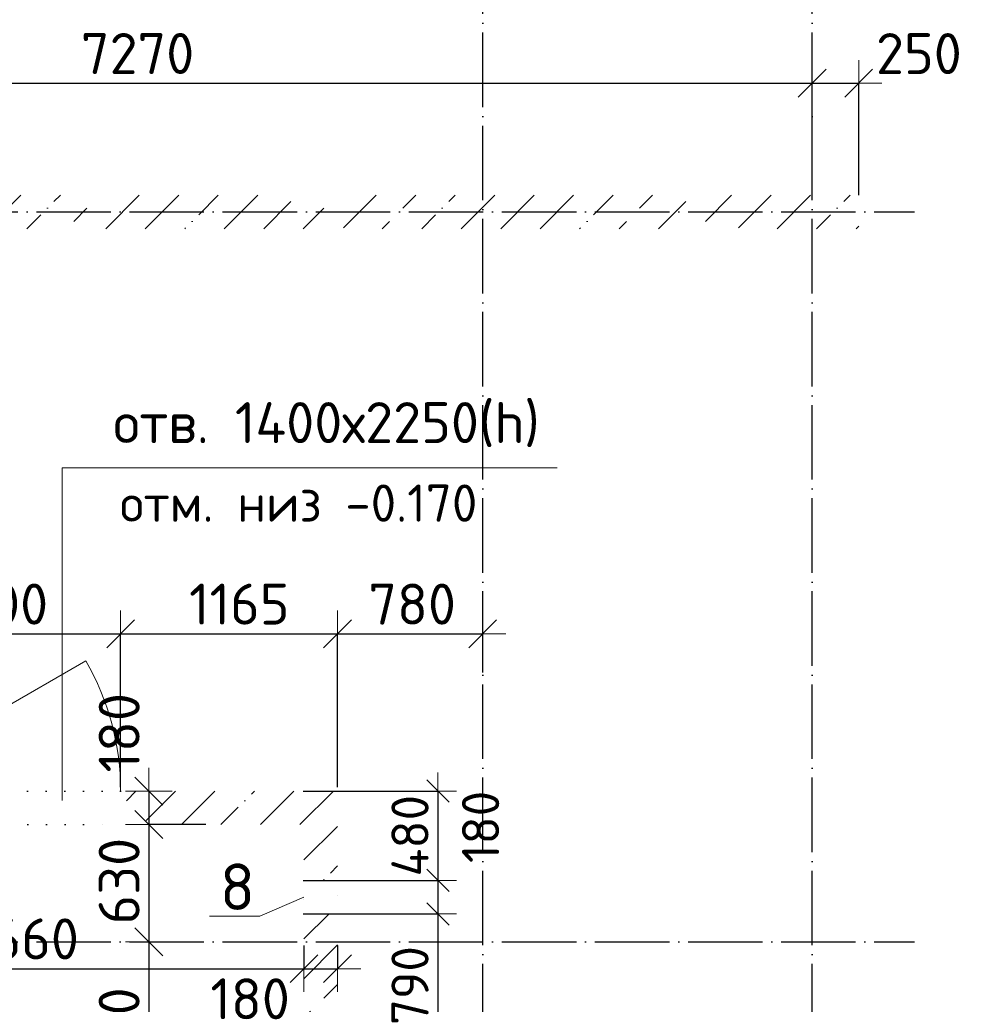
# Model space of a CAD drawing. Header units: millimetres. Extents: x -2725 to 87801, y 44707 to 71266.
# Tile 9 of 22: x 11413 to 16574, y 56925 to 62213. Entities that reach past the tile are written whole.
import ezdxf

# ---------------------------------------------------------------- set-up
doc = ezdxf.new("R2010")
doc.units = ezdxf.units.MM
doc.header["$PDMODE"] = 65
for name, pattern in [('______11', [500, 400, -50, 0, -50]), ('______5', [1100, 800, -100, 100, -100]), ('______9', [100, 0, -100])]:
    doc.linetypes.add(name, pattern=pattern)
for name, color, linetype, lineweight in [('Standard', 7, 'Continuous', 25), ('Высотная отметка (окна)', 7, 'Continuous', 13), ('Размерная линия_ общее', 7, 'Continuous', 13), ('Размерная линия_ общее_1', 7, 'Continuous', 13), ('Стена_ общее', 7, 'Continuous', 35)]:
    doc.layers.add(name, color=color, linetype=linetype, lineweight=lineweight)
doc.layers.add('Осевая линия_ общее', color=7, linetype='______5', lineweight=13, true_color=0xa0a0a0)
doc.styles.add('ISOCPEUR', font='ISOCPEUR')
doc.dimstyles.new('DIMSTYLE_10', dxfattribs={"dimtxt": 220, "dimasz": 250, "dimexe": 0, "dimexo": 0, "dimgap": 110, "dimtad": 2, "dimdec": 0, "dimrnd": 5, "dimzin": 12, "dimdsep": 46, "dimtxsty": 'ISOCPEUR', "dimblk1": 'ALL_ML_STRICH', "dimblk2": 'ALL_ML_STRICH', "dimsah": 1, "dimcen": 0, "dimclrd": 7, "dimclre": 256, "dimclrt": 7, "dimadec": 0, "dimazin": 0, "dimtfac": 1, "dimtdec": 0, "dimtix": 1, "dimtmove": 2, "dimatfit": 3, "dimfxl": 0, "dimtzin": 0, "dimlwd": 0, "dimlwe": -3, "dimarcsym": 0})
doc.dimstyles.new('DIMSTYLE_12', dxfattribs={"dimtxt": 220, "dimasz": 250, "dimexe": 0, "dimexo": 0, "dimgap": 110, "dimtad": 0, "dimdec": 0, "dimrnd": 5, "dimzin": 12, "dimdsep": 46, "dimtxsty": 'ISOCPEUR', "dimblk1": 'ALL_ML_STRICH', "dimblk2": 'ALL_ML_STRICH', "dimsah": 1, "dimcen": 0, "dimclrd": 7, "dimclre": 256, "dimclrt": 7, "dimadec": 0, "dimazin": 0, "dimtfac": 1, "dimtdec": 0, "dimtix": 1, "dimtmove": 2, "dimatfit": 3, "dimfxl": 0, "dimtvp": 1.2, "dimtzin": 0, "dimlwd": 0, "dimlwe": -3, "dimarcsym": 0})
doc.dimstyles.new('DIMSTYLE_13', dxfattribs={"dimtxt": 220, "dimasz": 250, "dimexe": 0, "dimexo": 0, "dimgap": 110, "dimtad": 2, "dimdec": 0, "dimrnd": 5, "dimzin": 12, "dimdsep": 46, "dimtxsty": 'ISOCPEUR', "dimblk1": 'ALL_ML_STRICH', "dimblk2": 'ALL_ML_STRICH', "dimsah": 1, "dimcen": 0, "dimclrd": 7, "dimclre": 256, "dimclrt": 7, "dimadec": 0, "dimazin": 0, "dimtfac": 1, "dimtdec": 0, "dimtix": 1, "dimtmove": 2, "dimatfit": 3, "dimfxl": 0, "dimtvp": 1.2, "dimtzin": 0, "dimlwd": 0, "dimlwe": -3, "dimarcsym": 0})
doc.dimstyles.new('DIMSTYLE_5', dxfattribs={"dimtxt": 200, "dimasz": 200, "dimexe": 0, "dimexo": 0, "dimgap": 100, "dimtad": 2, "dimdec": 0, "dimrnd": 5, "dimzin": 12, "dimdsep": 46, "dimtxsty": 'ISOCPEUR', "dimblk1": 'ALL_ML_STRICH', "dimblk2": 'ALL_ML_STRICH', "dimsah": 1, "dimcen": 0, "dimclrd": 7, "dimclre": 256, "dimclrt": 7, "dimadec": 0, "dimazin": 0, "dimtfac": 1, "dimtdec": 0, "dimtix": 1, "dimtmove": 2, "dimatfit": 3, "dimfxl": 0, "dimtzin": 0, "dimlwd": 0, "dimlwe": -3, "dimarcsym": 0})
doc.dimstyles.new('DIMSTYLE_7', dxfattribs={"dimtxt": 200, "dimasz": 200, "dimexe": 0, "dimexo": 0, "dimgap": 100, "dimtad": 2, "dimdec": 0, "dimrnd": 5, "dimzin": 12, "dimdsep": 46, "dimtxsty": 'ISOCPEUR', "dimblk1": 'ALL_ML_STRICH', "dimblk2": 'ALL_ML_STRICH', "dimsah": 1, "dimcen": 0, "dimclrd": 7, "dimclre": 256, "dimclrt": 7, "dimadec": 0, "dimazin": 0, "dimtfac": 1, "dimtdec": 0, "dimtix": 1, "dimtmove": 2, "dimatfit": 3, "dimfxl": 0, "dimtvp": 1.2, "dimtzin": 0, "dimlwd": 0, "dimlwe": -3, "dimarcsym": 0})
pattern_1 = [(45, (0, 0), (-212.132, 212.132), [400, -50, 0, -50]), (45, (-106.07, 106.07), (-212.132, 212.132), [800, -100, 100, -100])]

# ---------------------------------------------------------------- blocks, each defined once
blk = doc.blocks.new('ALL_ML_STRICH')
at = {"color": 0, "linetype": 'ByBlock', "lineweight": -2}
for p, q in [((0, -0.5), (0, 0.5)), ((-0.3, -0.3), (0.3, 0.3)), ((-1, 0), (0.5, 0))]:
    blk.add_line(p, q, dxfattribs=at)
blk = doc.blocks.new('*D117')
at = {"layer": 'DEFPOINTS', "color": 7, "linetype": 'Continuous', "lineweight": 13, "transparency": 33554687}
for p in [(12905.7, 58070), (13659.6, 58070), (12905.7, 57590)]:
    blk.add_point(p, dxfattribs=at)
at = {"layer": 'Размерная линия_ общее_1', "color": 253, "linetype": 'Continuous', "lineweight": -2, "true_color": 0xa0a0a0, "transparency": 33554687}
for p, q in [((12935.7, 58070), (13659.6, 58070)), ((12935.7, 57590), (13659.6, 57590))]:
    blk.add_line(p, q, dxfattribs=at)
at = {"layer": 'Размерная линия_ общее_1', "color": 7, "linetype": 'Continuous', "lineweight": -2, "transparency": 33554687}
blk.add_line((13659.6, 58070), (13659.6, 57590), dxfattribs=at)
at = {"layer": 'Размерная линия_ общее_1', "color": 7, "linetype": 'Continuous', "lineweight": 13, "transparency": 33554687, "xscale": 200, "yscale": 200, "zscale": 200}
for p, rotation in [((13659.6, 58070), 90), ((13659.6, 57590), 270)]:
    blk.add_blockref('ALL_ML_STRICH', p, dxfattribs=dict(at, rotation=rotation))
at = {"layer": 'Размерная линия_ общее_1', "color": 7, "linetype": 'Continuous', "lineweight": 13, "transparency": 33554687, "insert": (13509.6, 57830), "char_height": 200, "width": 600, "attachment_point": 5, "rotation": 90, "style": 'ISOCPEUR'}
blk.add_mtext('\\A1;{480}', dxfattribs=at)
blk = doc.blocks.new('*D118')
at = {"layer": 'DEFPOINTS', "color": 7, "linetype": 'Continuous', "lineweight": 13, "transparency": 33554687}
for p in [(12905.7, 57590), (13659.6, 57590), (12905.7, 57410)]:
    blk.add_point(p, dxfattribs=at)
at = {"layer": 'Размерная линия_ общее_1', "color": 253, "linetype": 'Continuous', "lineweight": -2, "true_color": 0xa0a0a0, "transparency": 33554687}
for p, q in [((12935.7, 57590), (13659.6, 57590)), ((12935.7, 57410), (13659.6, 57410))]:
    blk.add_line(p, q, dxfattribs=at)
at = {"layer": 'Размерная линия_ общее_1', "color": 7, "linetype": 'Continuous', "lineweight": -2, "transparency": 33554687}
blk.add_line((13659.6, 57590), (13659.6, 57410), dxfattribs=at)
at = {"layer": 'Размерная линия_ общее_1', "color": 7, "linetype": 'Continuous', "lineweight": 13, "transparency": 33554687, "xscale": 200, "yscale": 200, "zscale": 200}
for p, rotation in [((13659.6, 57590), 90), ((13659.6, 57410), 270)]:
    blk.add_blockref('ALL_ML_STRICH', p, dxfattribs=dict(at, rotation=rotation))
at = {"layer": 'Размерная линия_ общее_1', "color": 7, "linetype": 'Continuous', "lineweight": 13, "transparency": 33554687, "insert": (13888.9, 57877.2), "char_height": 200, "width": 600, "attachment_point": 5, "rotation": 90, "style": 'ISOCPEUR'}
blk.add_mtext('\\A1;{180}', dxfattribs=at)
blk = doc.blocks.new('*D119')
at = {"layer": 'DEFPOINTS', "color": 7, "linetype": 'Continuous', "lineweight": 13, "transparency": 33554687}
for p in [(12905.7, 57410), (13659.6, 57410), (12905.7, 56620)]:
    blk.add_point(p, dxfattribs=at)
at = {"layer": 'Размерная линия_ общее_1', "color": 253, "linetype": 'Continuous', "lineweight": -2, "true_color": 0xa0a0a0, "transparency": 33554687}
for p, q in [((12935.7, 57410), (13659.6, 57410)), ((12935.7, 56620), (13659.6, 56620))]:
    blk.add_line(p, q, dxfattribs=at)
at = {"layer": 'Размерная линия_ общее_1', "color": 7, "linetype": 'Continuous', "lineweight": -2, "transparency": 33554687}
blk.add_line((13659.6, 57410), (13659.6, 56620), dxfattribs=at)
at = {"layer": 'Размерная линия_ общее_1', "color": 7, "linetype": 'Continuous', "lineweight": 13, "transparency": 33554687, "xscale": 200, "yscale": 200, "zscale": 200}
for p, rotation in [((13659.6, 57410), 90), ((13659.6, 56620), 270)]:
    blk.add_blockref('ALL_ML_STRICH', p, dxfattribs=dict(at, rotation=rotation))
at = {"layer": 'Размерная линия_ общее_1', "color": 7, "linetype": 'Continuous', "lineweight": 13, "transparency": 33554687, "insert": (13509.6, 57025), "char_height": 200, "width": 600, "attachment_point": 5, "rotation": 90, "style": 'ISOCPEUR'}
blk.add_mtext('\\A1;{790}', dxfattribs=at)
blk = doc.blocks.new('*D124')
at = {"layer": 'DEFPOINTS', "color": 7, "linetype": 'Continuous', "lineweight": 13, "transparency": 33554687}
for p in [(10280, 57260), (12940, 57260), (10280, 57115.9)]:
    blk.add_point(p, dxfattribs=at)
at = {"layer": 'Размерная линия_ общее', "color": 253, "linetype": 'Continuous', "lineweight": -2, "true_color": 0xa0a0a0, "transparency": 33554687}
for p, q in [((10280, 57240), (10280, 57115.9)), ((12940, 57240), (12940, 57115.9))]:
    blk.add_line(p, q, dxfattribs=at)
at = {"layer": 'Размерная линия_ общее', "color": 7, "linetype": 'Continuous', "lineweight": -2, "transparency": 33554687}
blk.add_line((10280, 57115.9), (12940, 57115.9), dxfattribs=at)
at = {"layer": 'Размерная линия_ общее', "color": 7, "linetype": 'Continuous', "lineweight": 13, "transparency": 33554687, "xscale": 250, "yscale": 250, "zscale": 250, "rotation": 180}
blk.add_blockref('ALL_ML_STRICH', (10280, 57115.9), dxfattribs=at)
at = {"layer": 'Размерная линия_ общее', "color": 7, "linetype": 'Continuous', "lineweight": 13, "transparency": 33554687, "xscale": 250, "yscale": 250, "zscale": 250}
blk.add_blockref('ALL_ML_STRICH', (12940, 57115.9), dxfattribs=at)
at = {"layer": 'Размерная линия_ общее', "color": 7, "linetype": 'Continuous', "lineweight": 13, "transparency": 33554687, "insert": (11421, 57275.9), "char_height": 220, "width": 880, "attachment_point": 5, "style": 'ISOCPEUR'}
blk.add_mtext('\\A1;{2660}', dxfattribs=at)
blk = doc.blocks.new('*D125')
at = {"layer": 'DEFPOINTS', "color": 7, "linetype": 'Continuous', "lineweight": 13, "transparency": 33554687}
for p in [(12940, 57260), (13120, 57260), (12940, 57115.9)]:
    blk.add_point(p, dxfattribs=at)
at = {"layer": 'Размерная линия_ общее', "color": 253, "linetype": 'Continuous', "lineweight": -2, "true_color": 0xa0a0a0, "transparency": 33554687}
for p, q in [((12940, 57240), (12940, 57115.9)), ((13120, 57240), (13120, 57115.9))]:
    blk.add_line(p, q, dxfattribs=at)
at = {"layer": 'Размерная линия_ общее', "color": 7, "linetype": 'Continuous', "lineweight": -2, "transparency": 33554687}
blk.add_line((12940, 57115.9), (13120, 57115.9), dxfattribs=at)
at = {"layer": 'Размерная линия_ общее', "color": 7, "linetype": 'Continuous', "lineweight": 13, "transparency": 33554687, "xscale": 250, "yscale": 250, "zscale": 250, "rotation": 180}
blk.add_blockref('ALL_ML_STRICH', (12940, 57115.9), dxfattribs=at)
at = {"layer": 'Размерная линия_ общее', "color": 7, "linetype": 'Continuous', "lineweight": 13, "transparency": 33554687, "xscale": 250, "yscale": 250, "zscale": 250}
blk.add_blockref('ALL_ML_STRICH', (13120, 57115.9), dxfattribs=at)
at = {"layer": 'Размерная линия_ общее', "color": 7, "linetype": 'Continuous', "lineweight": 13, "transparency": 33554687, "insert": (12650.8, 56954.2), "char_height": 220, "width": 660, "attachment_point": 5, "style": 'ISOCPEUR'}
blk.add_mtext('\\A1;{180}', dxfattribs=at)
blk = doc.blocks.new('*D130')
at = {"layer": 'DEFPOINTS', "color": 7, "linetype": 'Continuous', "lineweight": 13, "transparency": 33554687}
for p in [(10555, 58914), (10555, 58070), (11955, 58070)]:
    blk.add_point(p, dxfattribs=at)
at = {"layer": 'Размерная линия_ общее', "color": 253, "linetype": 'Continuous', "lineweight": -2, "true_color": 0xa0a0a0, "transparency": 33554687}
for p, q in [((10555, 58090), (10555, 58914)), ((11955, 58090), (11955, 58914))]:
    blk.add_line(p, q, dxfattribs=at)
at = {"layer": 'Размерная линия_ общее', "color": 7, "linetype": 'Continuous', "lineweight": -2, "transparency": 33554687}
blk.add_line((10555, 58914), (11955, 58914), dxfattribs=at)
at = {"layer": 'Размерная линия_ общее', "color": 7, "linetype": 'Continuous', "lineweight": 13, "transparency": 33554687, "xscale": 250, "yscale": 250, "zscale": 250, "rotation": 180}
blk.add_blockref('ALL_ML_STRICH', (10555, 58914), dxfattribs=at)
at = {"layer": 'Размерная линия_ общее', "color": 7, "linetype": 'Continuous', "lineweight": 13, "transparency": 33554687, "xscale": 250, "yscale": 250, "zscale": 250}
blk.add_blockref('ALL_ML_STRICH', (11955, 58914), dxfattribs=at)
at = {"layer": 'Размерная линия_ общее', "color": 7, "linetype": 'Continuous', "lineweight": 13, "transparency": 33554687, "insert": (11277, 59074), "char_height": 220, "width": 880, "attachment_point": 5, "style": 'ISOCPEUR'}
blk.add_mtext('\\A1;{1400}', dxfattribs=at)
blk = doc.blocks.new('*D131')
at = {"layer": 'DEFPOINTS', "color": 7, "linetype": 'Continuous', "lineweight": 13, "transparency": 33554687}
for p in [(11955, 58914), (11955, 58070), (13120, 58070)]:
    blk.add_point(p, dxfattribs=at)
at = {"layer": 'Размерная линия_ общее', "color": 253, "linetype": 'Continuous', "lineweight": -2, "true_color": 0xa0a0a0, "transparency": 33554687}
for p, q in [((11955, 58090), (11955, 58914)), ((13120, 58090), (13120, 58914))]:
    blk.add_line(p, q, dxfattribs=at)
at = {"layer": 'Размерная линия_ общее', "color": 7, "linetype": 'Continuous', "lineweight": -2, "transparency": 33554687}
blk.add_line((11955, 58914), (13120, 58914), dxfattribs=at)
at = {"layer": 'Размерная линия_ общее', "color": 7, "linetype": 'Continuous', "lineweight": 13, "transparency": 33554687, "xscale": 250, "yscale": 250, "zscale": 250, "rotation": 180}
blk.add_blockref('ALL_ML_STRICH', (11955, 58914), dxfattribs=at)
at = {"layer": 'Размерная линия_ общее', "color": 7, "linetype": 'Continuous', "lineweight": 13, "transparency": 33554687, "xscale": 250, "yscale": 250, "zscale": 250}
blk.add_blockref('ALL_ML_STRICH', (13120, 58914), dxfattribs=at)
at = {"layer": 'Размерная линия_ общее', "color": 7, "linetype": 'Continuous', "lineweight": 13, "transparency": 33554687, "insert": (12592.5, 59074), "char_height": 220, "width": 880, "attachment_point": 5, "style": 'ISOCPEUR'}
blk.add_mtext('\\A1;{1165}', dxfattribs=at)
blk = doc.blocks.new('*D132')
at = {"layer": 'DEFPOINTS', "color": 7, "linetype": 'Continuous', "lineweight": 13, "transparency": 33554687}
for p in [(13120, 58914), (13900, 58687.4), (13120, 58070)]:
    blk.add_point(p, dxfattribs=at)
at = {"layer": 'Размерная линия_ общее', "color": 253, "linetype": 'Continuous', "lineweight": -2, "true_color": 0xa0a0a0, "transparency": 33554687}
for p, q in [((13120, 58090), (13120, 58914)), ((13900, 58707.4), (13900, 58914))]:
    blk.add_line(p, q, dxfattribs=at)
at = {"layer": 'Размерная линия_ общее', "color": 7, "linetype": 'Continuous', "lineweight": -2, "transparency": 33554687}
blk.add_line((13120, 58914), (13900, 58914), dxfattribs=at)
at = {"layer": 'Размерная линия_ общее', "color": 7, "linetype": 'Continuous', "lineweight": 13, "transparency": 33554687, "xscale": 250, "yscale": 250, "zscale": 250, "rotation": 180}
blk.add_blockref('ALL_ML_STRICH', (13120, 58914), dxfattribs=at)
at = {"layer": 'Размерная линия_ общее', "color": 7, "linetype": 'Continuous', "lineweight": 13, "transparency": 33554687, "xscale": 250, "yscale": 250, "zscale": 250}
blk.add_blockref('ALL_ML_STRICH', (13900, 58914), dxfattribs=at)
at = {"layer": 'Размерная линия_ общее', "color": 7, "linetype": 'Continuous', "lineweight": 13, "transparency": 33554687, "insert": (13521, 59074), "char_height": 220, "width": 660, "attachment_point": 5, "style": 'ISOCPEUR'}
blk.add_mtext('\\A1;{780}', dxfattribs=at)
blk = doc.blocks.new('*D133')
at = {"layer": 'DEFPOINTS', "color": 7, "linetype": 'Continuous', "lineweight": 13, "transparency": 33554687}
for p in [(12106.9, 58070), (12407.7, 58070), (12415.9, 57890)]:
    blk.add_point(p, dxfattribs=at)
at = {"layer": 'Размерная линия_ общее', "color": 253, "linetype": 'Continuous', "lineweight": -2, "true_color": 0xa0a0a0, "transparency": 33554687}
for p, q in [((12106.9, 58070), (12106.9, 58070)), ((12411.8, 57890), (12106.9, 57890))]:
    blk.add_line(p, q, dxfattribs=at)
at = {"layer": 'Размерная линия_ общее', "color": 7, "linetype": 'Continuous', "lineweight": -2, "transparency": 33554687}
blk.add_line((12106.9, 58070), (12106.9, 57890), dxfattribs=at)
at = {"layer": 'Размерная линия_ общее', "color": 7, "linetype": 'Continuous', "lineweight": 13, "transparency": 33554687, "xscale": 250, "yscale": 250, "zscale": 250}
for p, rotation in [((12106.9, 58070), 90), ((12106.9, 57890), 270)]:
    blk.add_blockref('ALL_ML_STRICH', p, dxfattribs=dict(at, rotation=rotation))
at = {"layer": 'Размерная линия_ общее', "color": 7, "linetype": 'Continuous', "lineweight": 13, "transparency": 33554687, "insert": (11947.2, 58382.9), "char_height": 220, "width": 660, "attachment_point": 5, "rotation": 90, "style": 'ISOCPEUR'}
blk.add_mtext('\\A1;{180}', dxfattribs=at)
blk = doc.blocks.new('*D134')
at = {"layer": 'DEFPOINTS', "color": 7, "linetype": 'Continuous', "lineweight": 13, "transparency": 33554687}
for p in [(12106.9, 57890), (12415.9, 57890), (12389.9, 57260)]:
    blk.add_point(p, dxfattribs=at)
at = {"layer": 'Размерная линия_ общее', "color": 253, "linetype": 'Continuous', "lineweight": -2, "true_color": 0xa0a0a0, "transparency": 33554687}
for p, q in [((12411.8, 57890), (12106.9, 57890)), ((12106.9, 57260), (12106.9, 57260))]:
    blk.add_line(p, q, dxfattribs=at)
at = {"layer": 'Размерная линия_ общее', "color": 7, "linetype": 'Continuous', "lineweight": -2, "transparency": 33554687}
blk.add_line((12106.9, 57890), (12106.9, 57260), dxfattribs=at)
at = {"layer": 'Размерная линия_ общее', "color": 7, "linetype": 'Continuous', "lineweight": 13, "transparency": 33554687, "xscale": 250, "yscale": 250, "zscale": 250}
for p, rotation in [((12106.9, 57890), 90), ((12106.9, 57260), 270)]:
    blk.add_blockref('ALL_ML_STRICH', p, dxfattribs=dict(at, rotation=rotation))
at = {"layer": 'Размерная линия_ общее', "color": 7, "linetype": 'Continuous', "lineweight": 13, "transparency": 33554687, "insert": (11946.9, 57586), "char_height": 220, "width": 660, "attachment_point": 5, "rotation": 90, "style": 'ISOCPEUR'}
blk.add_mtext('\\A1;{630}', dxfattribs=at)
blk = doc.blocks.new('*D135')
at = {"layer": 'DEFPOINTS', "color": 7, "linetype": 'Continuous', "lineweight": 13, "transparency": 33554687}
for p in [(12106.9, 57260), (12389.9, 57260), (12900, 56140)]:
    blk.add_point(p, dxfattribs=at)
at = {"layer": 'Размерная линия_ общее', "color": 253, "linetype": 'Continuous', "lineweight": -2, "true_color": 0xa0a0a0, "transparency": 33554687}
for p, q in [((12106.9, 57260), (12106.9, 57260)), ((12880, 56140), (12106.9, 56140))]:
    blk.add_line(p, q, dxfattribs=at)
at = {"layer": 'Размерная линия_ общее', "color": 7, "linetype": 'Continuous', "lineweight": -2, "transparency": 33554687}
blk.add_line((12106.9, 57260), (12106.9, 56140), dxfattribs=at)
at = {"layer": 'Размерная линия_ общее', "color": 7, "linetype": 'Continuous', "lineweight": 13, "transparency": 33554687, "xscale": 250, "yscale": 250, "zscale": 250}
for p, rotation in [((12106.9, 57260), 90), ((12106.9, 56140), 270)]:
    blk.add_blockref('ALL_ML_STRICH', p, dxfattribs=dict(at, rotation=rotation))
at = {"layer": 'Размерная линия_ общее', "color": 7, "linetype": 'Continuous', "lineweight": 13, "transparency": 33554687, "insert": (11946.9, 56755), "char_height": 220, "width": 880, "attachment_point": 5, "rotation": 90, "style": 'ISOCPEUR'}
blk.add_mtext('\\A1;{1120}', dxfattribs=at)
blk = doc.blocks.new('СЛОЖНЫЙ_ОБЪЕКТ_2')
at = {"layer": 'Осевая линия_ общее', "color": 253, "linetype": '______11', "lineweight": -3, "true_color": 0xa0a0a0, "transparency": 33554687}
for p, q in [((13900, 45740), (13900, 69780)), ((15670, 45740), (15670, 69780)), ((-2000, 61180), (16220, 61180)), ((-2000, 57260), (16220, 57260))]:
    blk.add_line(p, q, dxfattribs=at)
blk = doc.blocks.new('*D163')
at = {"layer": 'DEFPOINTS', "color": 7, "linetype": 'Continuous', "lineweight": 13, "transparency": 33554687}
for p in [(8400, 61871.2), (8400, 61250), (15670, 61270)]:
    blk.add_point(p, dxfattribs=at)
at = {"layer": 'Размерная линия_ общее', "color": 253, "linetype": 'Continuous', "lineweight": -2, "true_color": 0xa0a0a0, "transparency": 33554687}
for p, q in [((8400, 61270), (8400, 61871.2)), ((15670, 61290), (15670, 61871.2))]:
    blk.add_line(p, q, dxfattribs=at)
at = {"layer": 'Размерная линия_ общее', "color": 7, "linetype": 'Continuous', "lineweight": -2, "transparency": 33554687}
blk.add_line((8400, 61871.2), (15670, 61871.2), dxfattribs=at)
at = {"layer": 'Размерная линия_ общее', "color": 7, "linetype": 'Continuous', "lineweight": 13, "transparency": 33554687, "xscale": 250, "yscale": 250, "zscale": 250, "rotation": 180}
blk.add_blockref('ALL_ML_STRICH', (8400, 61871.2), dxfattribs=at)
at = {"layer": 'Размерная линия_ общее', "color": 7, "linetype": 'Continuous', "lineweight": 13, "transparency": 33554687, "xscale": 250, "yscale": 250, "zscale": 250}
blk.add_blockref('ALL_ML_STRICH', (15670, 61871.2), dxfattribs=at)
at = {"layer": 'Размерная линия_ общее', "color": 7, "linetype": 'Continuous', "lineweight": 13, "transparency": 33554687, "insert": (12046, 62031.2), "char_height": 220, "width": 880, "attachment_point": 5, "style": 'ISOCPEUR'}
blk.add_mtext('\\A1;{7270}', dxfattribs=at)
blk = doc.blocks.new('*D164')
at = {"layer": 'DEFPOINTS', "color": 7, "linetype": 'Continuous', "lineweight": 13, "transparency": 33554687}
for p in [(15670, 61871.2), (15670, 61270), (15920, 61250)]:
    blk.add_point(p, dxfattribs=at)
at = {"layer": 'Размерная линия_ общее', "color": 253, "linetype": 'Continuous', "lineweight": -2, "true_color": 0xa0a0a0, "transparency": 33554687}
for p, q in [((15670, 61290), (15670, 61871.2)), ((15920, 61270), (15920, 61871.2))]:
    blk.add_line(p, q, dxfattribs=at)
at = {"layer": 'Размерная линия_ общее', "color": 7, "linetype": 'Continuous', "lineweight": -2, "transparency": 33554687}
blk.add_line((15670, 61871.2), (15920, 61871.2), dxfattribs=at)
at = {"layer": 'Размерная линия_ общее', "color": 7, "linetype": 'Continuous', "lineweight": 13, "transparency": 33554687, "xscale": 250, "yscale": 250, "zscale": 250, "rotation": 180}
blk.add_blockref('ALL_ML_STRICH', (15670, 61871.2), dxfattribs=at)
at = {"layer": 'Размерная линия_ общее', "color": 7, "linetype": 'Continuous', "lineweight": 13, "transparency": 33554687, "xscale": 250, "yscale": 250, "zscale": 250}
blk.add_blockref('ALL_ML_STRICH', (15920, 61871.2), dxfattribs=at)
at = {"layer": 'Размерная линия_ общее', "color": 7, "linetype": 'Continuous', "lineweight": 13, "transparency": 33554687, "insert": (16243.5, 62030.7), "char_height": 220, "width": 660, "attachment_point": 5, "style": 'ISOCPEUR'}
blk.add_mtext('\\A1;{250}', dxfattribs=at)

msp = doc.modelspace()

# ---------------------------------------------------------------- hatches: boundary and pattern name
at = {"layer": 'Стена_ общее', "linetype": 'Continuous', "lineweight": 18, "transparency": 33554687}
h = msp.add_hatch(dxfattribs=at)
h.set_pattern_fill('__________539', scale=100, style=0, pattern_type=2)
h.set_pattern_definition(pattern_1)
h.paths.add_polyline_path([(8320, 61090), (15920, 61090), (15920, 61270), (8320, 61270)], flags=0)
h = msp.add_hatch(dxfattribs=at)
h.set_pattern_fill('__________539', scale=100, style=0, pattern_type=2)
h.set_pattern_definition(pattern_1)
h.paths.add_polyline_path([(13120, 58070), (11955, 58070), (11955, 57890), (12940, 57890), (13120, 57890)], flags=0)
h = msp.add_hatch(dxfattribs=at)
h.set_pattern_fill('__________539', scale=100, style=0, pattern_type=2)
h.set_pattern_definition(pattern_1)
h.paths.add_polyline_path([(12940, 57890), (12940, 57590), (13120, 57590), (13120, 57890)], flags=0)
h = msp.add_hatch(dxfattribs=at)
h.set_pattern_fill('__________539', scale=100, style=0, pattern_type=2)
h.set_pattern_definition(pattern_1)
h.paths.add_polyline_path([(12940, 57410), (12940, 56620), (13120, 56620), (13120, 57410)], flags=0)

# ---------------------------------------------------------------- linework, layer by layer
at = {"layer": 'Высотная отметка (окна)', "color": 7, "linetype": 'Continuous', "lineweight": 13, "transparency": 33554687}
msp.add_lwpolyline([(11640.9, 58020), (11640.9, 59806.5), (14300.9, 59806.5)], dxfattribs=at)
at = {"layer": 'Осевая линия_ общее', "color": 7, "linetype": 'Continuous', "lineweight": 13, "transparency": 33554687}
msp.add_lwpolyline([(12940, 57500), (12703, 57397.6), (12433, 57397.6)], dxfattribs=at)
at = {"layer": 'Стена_ общее', "color": 7, "linetype": 'Continuous', "lineweight": 13, "transparency": 33554687}
msp.add_line((10555, 58070), (11767.4, 58770), dxfattribs=at)
at = {"layer": 'Стена_ общее', "color": 7, "linetype": '______9', "lineweight": -3, "transparency": 33554687}
for p, q in [((11955, 58070), (10555, 58070)), ((11955, 58070), (10555, 58070)), ((10555, 57890), (11955, 57890)), ((10555, 57890), (11955, 57890)), ((12940, 57590), (12940, 57410)), ((12940, 57590), (12940, 57410)), ((13120, 57410), (13120, 57590)), ((13120, 57410), (13120, 57590))]:
    msp.add_line(p, q, dxfattribs=at)
at = {"layer": 'Стена_ общее', "color": 7, "linetype": 'Continuous', "lineweight": 13, "transparency": 33554687}
msp.add_arc((10555, 58070), 1400, 0, 30, dxfattribs=at)

# ---------------------------------------------------------------- block references
at = {"layer": 'Осевая линия_ общее', "color": 253, "linetype": '______11', "lineweight": -3, "true_color": 0xa0a0a0, "transparency": 33554687}
msp.add_blockref('СЛОЖНЫЙ_ОБЪЕКТ_2', (0, 0), dxfattribs=at)

# ---------------------------------------------------------------- texts
at = {"layer": 'Standard', "color": 7, "linetype": 'Continuous', "lineweight": 25, "transparency": 33554687, "insert": (12488.2, 57431.1), "char_height": 250, "width": 272.222, "attachment_point": 7, "style": 'ISOCPEUR'}
msp.add_mtext('\\A1;{\\fISOCPEUR|i0|b0;\\H250.000000;\\W1.000000;\\C7;8}\\P', dxfattribs=at)
at = {"layer": 'Высотная отметка (окна)', "color": 7, "linetype": 'Continuous', "lineweight": 13, "transparency": 33554687, "style": 'ISOCPEUR'}
for s, insert, char_height, width, attachment_point in [('\\A1;{\\fISOCPEUR|i0|b0;\\H220.000000;\\W1.000000;\\C7;отв. 1400х2250(h)}\\P', (11915.9, 59917.1), 220, 2504.106, 7), ('\\A1;{\\fISOCPEUR|i0|b0;\\H200.000000;\\W1.000000;\\C7;отм. низ -0.170}\\P', (11951.2, 59716.5), 200, 2005.98, 1)]:
    msp.add_mtext(s, dxfattribs=dict(at, insert=insert, char_height=char_height, width=width, attachment_point=attachment_point))

# ---------------------------------------------------------------- dimensions: what is measured, and where the dimension line sits
at = {"layer": 'Размерная линия_ общее', "color": 7, "linetype": 'Continuous', "lineweight": 13, "transparency": 33554687}
for base, p1, p2, dimstyle, picture, middle in [((15670, 61871.2), (8400, 61270), (15670, 61290), 'DIMSTYLE_10', '*D163', (12046, 62031.2)), ((15920, 61871.2), (15670, 61290), (15920, 61270), 'DIMSTYLE_13', '*D164', (16243.5, 62030.7)), ((11955, 58914), (10555, 58090), (11955, 58090), 'DIMSTYLE_10', '*D130', (11277, 59074)), ((13120, 58914), (11955, 58090), (13120, 58090), 'DIMSTYLE_10', '*D131', (12592.5, 59074)), ((13900, 58914), (13120, 58090), (13900, 58707.4), 'DIMSTYLE_10', '*D132', (13521, 59074)), ((12940, 57115.9), (10280, 57240), (12940, 57240), 'DIMSTYLE_10', '*D124', (11421, 57275.9)), ((13120, 57115.9), (12940, 57240), (13120, 57240), 'DIMSTYLE_12', '*D125', (12650.8, 56954.2))]:
    dim = msp.add_linear_dim(base=base, p1=p1, p2=p2, dimstyle=dimstyle, override={"dimpost": '<>', "dimclrd": 7, "dimclre": 253, "dimclrt": 7, "dimlwd": 0, "dimlwe": 65533}, dxfattribs=at)
    dim.commit()
    dim.dimension.update_dxf_attribs({"geometry": picture, "text_midpoint": middle, "dimtype": 160})
for base, p1, p2, dimstyle, picture, middle in [((12106.9, 57890), (12106.9, 58070), (12411.8, 57890), 'DIMSTYLE_13', '*D133', (11947.2, 58382.9)), ((12106.9, 57260), (12411.8, 57890), (12106.9, 57260), 'DIMSTYLE_13', '*D134', (11946.9, 57586)), ((12106.9, 56140), (12106.9, 57260), (12880, 56140), 'DIMSTYLE_10', '*D135', (11946.9, 56755))]:
    dim = msp.add_linear_dim(base=base, p1=p1, p2=p2, angle=270, dimstyle=dimstyle, override={"dimpost": '<>', "dimclrd": 7, "dimclre": 253, "dimclrt": 7, "dimlwd": 0, "dimlwe": 65533}, dxfattribs=at)
    dim.commit()
    dim.dimension.update_dxf_attribs({"geometry": picture, "text_midpoint": middle, "dimtype": 160})
at = {"layer": 'Размерная линия_ общее_1', "color": 7, "linetype": 'Continuous', "lineweight": 13, "transparency": 33554687}
for base, p1, p2, dimstyle, picture, middle in [((13659.6, 57410), (12935.7, 57590), (12935.7, 57410), 'DIMSTYLE_7', '*D118', (13888.9, 57877.2)), ((13659.6, 57590), (12935.7, 58070), (12935.7, 57590), 'DIMSTYLE_7', '*D117', (13509.6, 57830)), ((13659.6, 56620), (12935.7, 57410), (12935.7, 56620), 'DIMSTYLE_5', '*D119', (13509.6, 57025))]:
    dim = msp.add_linear_dim(base=base, p1=p1, p2=p2, angle=270, dimstyle=dimstyle, override={"dimpost": '<>', "dimclrd": 7, "dimclre": 253, "dimclrt": 7, "dimlwd": 0, "dimlwe": 65533}, dxfattribs=at)
    dim.commit()
    dim.dimension.update_dxf_attribs({"geometry": picture, "text_midpoint": middle, "dimtype": 160})

doc.saveas('drawing.dxf')
